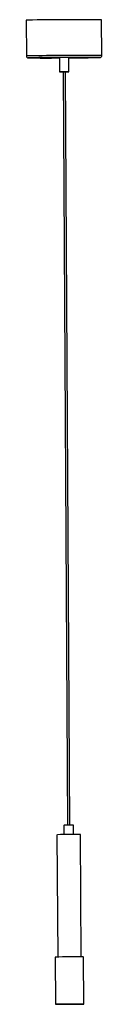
# Model space of a CAD drawing. Header units: millimetres. Extents: x -46 to 34, y -50 to 995.
import ezdxf

# ---------------------------------------------------------------- set-up
doc = ezdxf.new("R2010")
doc.units = ezdxf.units.MM

msp = doc.modelspace()

# ---------------------------------------------------------------- linework, layer by layer
at = {"color": 7, "linetype": 'Continuous', "lineweight": 25}
for p, q in [((-45.9, 994.7), (-45.7, 956.7)), ((34.3, 957.2), (34.1, 995.2)), ((-10.7, 954.9), (-10.6, 939.9)), ((-0.6, 940), (-0.7, 955)), ((-6.8, 940), (-2.1, 140)), ((0.4, 140), (-4.3, 940)), ((-5.8, 140), (-5.8, 130)), ((4.2, 130.1), (4.2, 140)), ((-13.3, 129.9), (-12.5, 0)), ((12.5, 0.1), (11.7, 130.1)), ((15.3, -49.9), (15, 0.1)), ((-15, -0.1), (-14.7, -50.1))]:
    msp.add_line(p, q, dxfattribs=at)
at = {"color": 8, "linetype": 'Continuous', "lineweight": 25}
msp.add_line((32.2, 955.2), (32.3, 955.2), dxfattribs=at)
at = {"color": 8, "linetype": 'Continuous', "lineweight": 25, "flags": 128}
msp.add_lwpolyline([(-43.3, 954.8), (-43.4, 954.8), (-43.7, 954.7), (-43.6, 954.7)], dxfattribs=at)
at = {"color": 7, "linetype": 'Continuous', "lineweight": 25, "flags": 128}
for points in [[(-41.9, 954.8), (-42.8, 954.8), (-43.3, 954.8)], [(-10.7, 954.9), (-10.7, 954.9), (-10.4, 954.9)], [(-6.8, 939.9), (-8, 939.9), (-9.1, 939.9), (-9.9, 939.9), (-10.4, 939.9), (-10.6, 939.9), (-10.3, 939.9)], [(-10.3, 939.9), (-9.8, 940), (-8.9, 940), (-7.7, 940), (-6.4, 940), (-5.1, 940), (-3.7, 940), (-2.6, 940), (-1.6, 940), (-0.9, 940), (-0.6, 940), (-0.7, 940), (-1.1, 940), (-1.8, 940), (-2.8, 940), (-4.1, 939.9), (-4.3, 939.9)], [(-5.8, 140), (-5.8, 140), (-5.6, 140)], [(-13.3, 129.9), (-13.2, 129.9), (-12.7, 129.9)], [(14.6, -49.9), (15.1, -49.9), (15.3, -49.9), (15.1, -49.9), (14.6, -49.9), (13.7, -49.9), (12.6, -49.9), (11.1, -49.9), (9.4, -49.9), (7.5, -49.9), (5.4, -49.9), (3.2, -49.9), (0.9, -49.9), (-1.4, -49.9), (-3.7, -49.9), (-5.8, -50), (-7.8, -50), (-9.7, -50), (-11.3, -50), (-12.6, -50), (-13.6, -50), (-14.3, -50.1), (-14.7, -50.1), (-14.7, -50.1), (-14.3, -50.1), (-13.6, -50.1), (-12.6, -50.1), (-11.3, -50.1), (-9.7, -50.1), (-7.9, -50.1), (-5.9, -50.1), (-3.7, -50.1), (-1.4, -50.1), (0.9, -50.1), (3.1, -50.1), (5.3, -50.1), (7.4, -50), (9.4, -50), (11.1, -50), (12.6, -50), (13.7, -50), (14.6, -49.9)], [(10.8, -50), (11.2, -49.9), (11.3, -49.9), (11, -49.9), (10.4, -49.9), (9.4, -49.9), (8.2, -49.9), (6.7, -49.9), (5, -49.9), (3.2, -49.9), (1.2, -49.9), (-0.8, -49.9), (-2.7, -50), (-4.5, -50), (-6.2, -50), (-7.7, -50), (-8.9, -50), (-9.8, -50), (-10.4, -50), (-10.7, -50.1), (-10.6, -50.1), (-10.1, -50.1), (-9.4, -50.1), (-8.3, -50.1), (-6.9, -50.1), (-5.3, -50.1), (-3.5, -50.1), (-1.6, -50.1), (0.4, -50.1), (2.3, -50), (4.2, -50), (6, -50), (7.6, -50), (8.9, -50), (10, -50), (10.8, -50)], [(10.8, -50), (11.2, -49.9), (11.3, -49.9), (11, -49.9), (10.4, -49.9), (9.4, -49.9), (8.2, -49.9), (6.7, -49.9), (5, -49.9), (3.2, -49.9), (1.2, -49.9), (-0.8, -49.9), (-2.7, -50), (-4.5, -50), (-6.2, -50), (-7.7, -50), (-8.9, -50), (-9.8, -50), (-10.4, -50), (-10.7, -50.1), (-10.6, -50.1), (-10.1, -50.1), (-9.4, -50.1), (-8.3, -50.1), (-6.9, -50.1), (-5.3, -50.1), (-3.5, -50.1), (-1.6, -50.1), (0.4, -50.1), (2.3, -50), (4.2, -50), (6, -50), (7.6, -50), (8.9, -50), (10, -50), (10.8, -50)]]:
    msp.add_lwpolyline(points, dxfattribs=at)
at = {"color": 7, "linetype": 'Continuous', "lineweight": 25}
for centre, radius, start, end in [((-44.3, 979.8), 15, 88.8923, 96.0993), ((10.6, -2091.5), 3086.8, 89.5633, 91.0133), ((-26.5, 2492.4), 1537.8, 269.3618, 270.5901), ((10.6, -2057.1), 3012.4, 89.5876, 90.9989), ((-3.8, 602.5), 352.5, 89.4948, 91.0818), ((-3.2, 2511.9), 1557.1, 270.0925, 271.3039), ((-5.1, 866.6), 73.4, 89.3642, 91.3163), ((1.1, -212.5), 352.5, 89.4948, 91.0818), ((4.4, -834.7), 964.8, 89.5634, 91.0132), ((5.9, -994.3), 994.5, 89.476, 91.2045)]:
    msp.add_arc(centre, radius, start, end, dxfattribs=at)
at = {"color": 8, "linetype": 'Continuous', "lineweight": 25}
for centre, radius, start, end in [((-44.1, 941.8), 15, 88.892, 96.0998), ((10.8, -2129.4), 3086.7, 89.5633, 91.0133)]:
    msp.add_arc(centre, radius, start, end, dxfattribs=at)
at = {"color": 7, "linetype": 'Continuous', "lineweight": 25}
for points, knots in [([(-45.7, 956.7), (-45.7, 956.7), (-45.7, 956.3), (-45.5, 955.9), (-45.2, 955.4), (-44.8, 955.1), (-44.5, 954.9), (-44.2, 954.8), (-44.1, 954.8), (-44, 954.8), (-43.9, 954.7), (-43.9, 954.7)], [0, 0, 0, 0, 0.059756, 0.243835, 0.391469, 0.516782, 0.622284, 0.706536, 0.786236, 0.897106, 1, 1, 1, 1]), ([(32.4, 955.2), (32.5, 955.2), (32.5, 955.2), (32.7, 955.2), (32.9, 955.3), (33.2, 955.4), (33.6, 955.6), (34, 956.1), (34.3, 956.6), (34.3, 957), (34.3, 957.2)], [0, 0, 0, 0, 0.157959, 0.303561, 0.404832, 0.486031, 0.598856, 0.735408, 0.890174, 1, 1, 1, 1])]:
    msp.add_open_spline(points, degree=3, knots=knots, dxfattribs=at)

doc.saveas('drawing.dxf')
